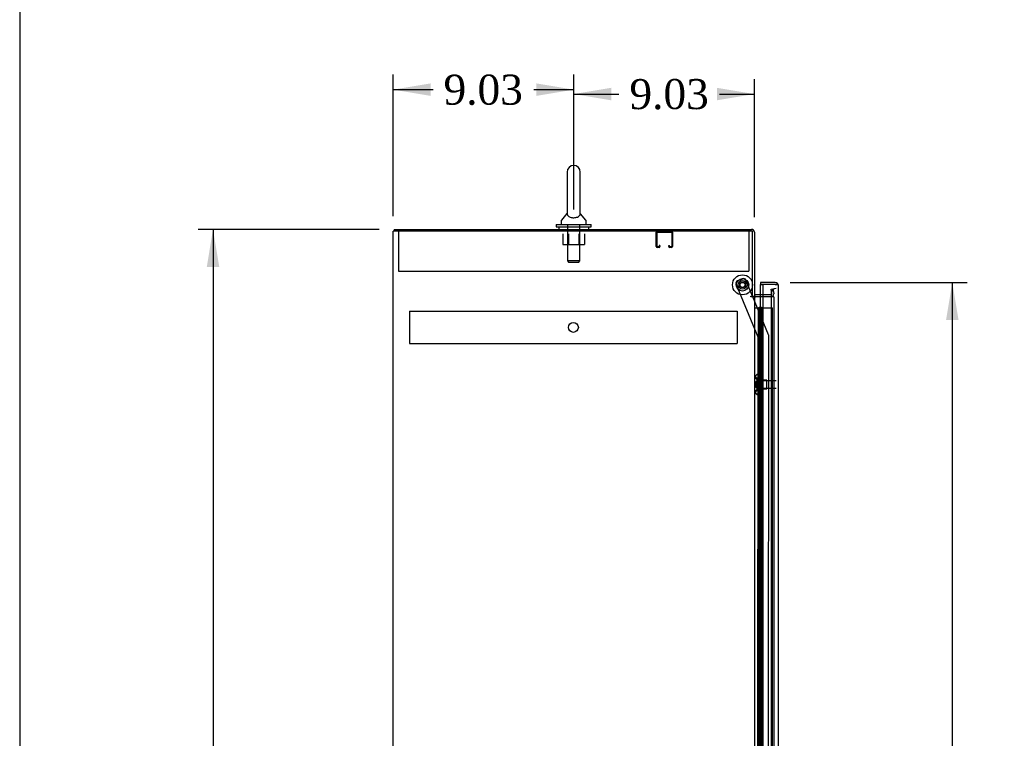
# Model space of a CAD drawing. Header units: inches. Extents: x 1 to 299, y -2 to 199.
# Tile 3 of 12: x 1 to 51, y 103 to 139. Entities that reach past the tile are written whole.
import ezdxf
from ezdxf.enums import TextEntityAlignment as Align
from ezdxf.lldxf.tags import DXFTag

# ---------------------------------------------------------------- set-up
doc = ezdxf.new("R2010")
doc.units = ezdxf.units.IN
doc.header["$MEASUREMENT"] = 0
for name, color, linetype in [('COM50677-2', 7, 'Continuous'), ('COM53964-1', 7, 'Continuous'), ('COM54746-48', 7, 'Continuous'), ('COM56670-1', 7, 'Continuous'), ('COM70215', 7, 'Continuous'), ('COM70220', 7, 'Continuous'), ('COM70839-1', 7, 'Continuous'), ('COM71199-1', 7, 'Continuous'), ('COM71210-1', 7, 'Continuous'), ('Default', 7, 'Continuous'), ('NTS18024', 7, 'Continuous'), ('NTS18147', 7, 'Continuous'), ('ROL87452', 7, 'Continuous'), ('RVT17786', 7, 'Continuous'), ('SCS86414', 7, 'Continuous'), ('STD26122', 7, 'Continuous'), ('WAF25376', 7, 'Continuous'), ('WAF25377', 7, 'Continuous'), ('WAM254785', 7, 'Continuous'), ('WAM30038', 7, 'Continuous')]:
    doc.layers.add(name, color=color, linetype=linetype)
doc.styles.add('SEACAD_Times_New_Roman', font='times.ttf')
tags = doc.linetypes.add('HIDDEN2', pattern=[0.1875, 0.125, -0.0625]).pattern_tags.tags
tags[6:7] = [DXFTag(74, 4), DXFTag(75, 0), DXFTag(340, '0'), DXFTag(46, 0.0), DXFTag(50, 0.0), DXFTag(44, 0.0), DXFTag(45, 0.0)]
tags[4:5] = [DXFTag(74, 4), DXFTag(75, 0), DXFTag(340, '0'), DXFTag(46, 0.0), DXFTag(50, 0.0), DXFTag(44, 0.0), DXFTag(45, 0.0)]
doc.dimstyles.new('HAMMOND_(STH_-_300x200)', dxfattribs={"dimtxt": 1.5, "dimasz": 1.875, "dimexe": 0.75, "dimexo": 0.75, "dimgap": 0.375, "dimtad": 0, "dimtih": 1, "dimtoh": 1, "dimzin": 0, "dimdsep": 46, "dimtxsty": 'SEACAD_Times_New_Roman', "dimblk1": '_SE_FILLED', "dimblk2": '_SE_FILLED', "dimsah": 1, "dimcen": 0.75, "dimadec": 0, "dimazin": 0, "dimtfac": 0.8, "dimtofl": 0, "dimtmove": 0, "dimatfit": 3, "dimfxl": 1, "dimtolj": 1, "dimtzin": 0, "dimarcsym": 0})

# ---------------------------------------------------------------- blocks, each defined once
blk = doc.blocks.new('SE4')
at = {"layer": 'COM50677-2', "color": 7, "linetype": 'HIDDEN2'}
for p, q in [((20.307, 128.636), (20.307, 128.451)), ((20.307, 128.451), (20.307, 126.636)), ((37.807, 128.636), (37.807, 128.451)), ((37.807, 128.451), (37.807, 126.636)), ((20.307, 126.636), (37.807, 126.636))]:
    blk.add_line(p, q, dxfattribs=at)
at = {"layer": 'COM53964-1', "color": 7, "linetype": 'HIDDEN2'}
for p, q in [((20.854, 124.645), (20.854, 124.507)), ((20.854, 124.645), (37.229, 124.645)), ((20.854, 124.507), (20.854, 123.158)), ((37.229, 124.645), (37.229, 124.507)), ((37.229, 124.507), (37.229, 123.158)), ((20.854, 123.158), (20.854, 123.02)), ((37.229, 123.158), (37.229, 123.02)), ((20.854, 123.02), (37.229, 123.02))]:
    blk.add_line(p, q, dxfattribs=at)
blk.add_circle((29.041, 123.833), 0.25, dxfattribs=at)
at = {"layer": 'COM54746-48', "color": 7, "linetype": 'Continuous'}
for p, q in [((38.089, 124.81), (38.3, 124.81)), ((38.3, 124.81), (38.504, 124.81)), ((38.3, 123.81), (38.3, 124.81)), ((38.324, 124.819), (38.324, 124.845)), ((38.324, 124.845), (38.374, 124.845)), ((38.374, 124.819), (38.324, 124.819)), ((38.337, 124.819), (38.337, 124.81)), ((38.374, 124.845), (38.399, 124.845)), ((38.374, 124.819), (38.399, 124.819)), ((38.399, 124.845), (38.449, 124.845)), ((38.449, 124.819), (38.399, 124.819)), ((38.437, 124.81), (38.437, 124.819)), ((38.449, 124.845), (38.449, 124.819)), ((38.504, 124.81), (38.506, 124.81)), ((38.504, 123.81), (38.504, 124.81)), ((38.504, 123.81), (38.3, 123.81)), ((38.504, 123.81), (38.3, 123.81)), ((38.3, 122.81), (38.3, 123.81)), ((38.504, 122.81), (38.504, 123.81)), ((38.504, 122.81), (38.3, 122.81)), ((38.504, 122.81), (38.3, 122.81)), ((38.3, 121.81), (38.3, 122.81)), ((38.504, 121.81), (38.504, 122.81)), ((38.504, 121.81), (38.3, 121.81)), ((38.504, 121.81), (38.3, 121.81)), ((38.3, 120.81), (38.3, 121.81)), ((38.504, 120.81), (38.504, 121.81)), ((38.504, 120.81), (38.3, 120.81)), ((38.504, 120.81), (38.3, 120.81)), ((38.3, 119.81), (38.3, 120.81)), ((38.504, 119.81), (38.504, 120.81)), ((38.504, 119.81), (38.3, 119.81)), ((38.504, 119.81), (38.3, 119.81)), ((38.3, 118.81), (38.3, 119.81)), ((38.504, 118.81), (38.504, 119.81)), ((38.504, 118.81), (38.3, 118.81)), ((38.504, 118.81), (38.3, 118.81)), ((38.3, 117.81), (38.3, 118.81)), ((38.504, 117.81), (38.504, 118.81)), ((38.504, 117.81), (38.3, 117.81)), ((38.504, 117.81), (38.3, 117.81)), ((38.3, 116.81), (38.3, 117.81)), ((38.504, 116.81), (38.504, 117.81)), ((38.504, 116.81), (38.3, 116.81)), ((38.504, 116.81), (38.3, 116.81)), ((38.3, 115.81), (38.3, 116.81)), ((38.504, 115.81), (38.504, 116.81)), ((38.504, 115.81), (38.3, 115.81)), ((38.504, 115.81), (38.3, 115.81)), ((38.3, 114.81), (38.3, 115.81)), ((38.504, 114.81), (38.504, 115.81)), ((38.504, 114.81), (38.3, 114.81)), ((38.504, 114.81), (38.3, 114.81)), ((38.3, 113.81), (38.3, 114.81)), ((38.504, 113.81), (38.504, 114.81)), ((38.504, 113.81), (38.3, 113.81)), ((38.504, 113.81), (38.3, 113.81)), ((38.3, 112.81), (38.3, 113.81)), ((38.504, 112.81), (38.504, 113.81)), ((38.504, 112.81), (38.3, 112.81)), ((38.504, 112.81), (38.3, 112.81)), ((38.3, 111.81), (38.3, 112.81)), ((38.504, 111.81), (38.504, 112.81)), ((38.504, 111.81), (38.3, 111.81)), ((38.504, 111.81), (38.3, 111.81)), ((38.3, 110.81), (38.3, 111.81)), ((38.504, 110.81), (38.504, 111.81)), ((38.504, 110.81), (38.3, 110.81)), ((38.504, 110.81), (38.3, 110.81)), ((38.3, 109.81), (38.3, 110.81)), ((38.504, 109.81), (38.504, 110.81)), ((38.504, 109.81), (38.3, 109.81)), ((38.504, 109.81), (38.3, 109.81)), ((38.3, 108.81), (38.3, 109.81)), ((38.504, 108.81), (38.504, 109.81)), ((38.504, 108.81), (38.3, 108.81)), ((38.504, 108.81), (38.3, 108.81)), ((38.3, 107.81), (38.3, 108.81)), ((38.504, 107.81), (38.504, 108.81)), ((38.504, 107.81), (38.3, 107.81)), ((38.504, 107.81), (38.3, 107.81)), ((38.3, 106.81), (38.3, 107.81)), ((38.504, 106.81), (38.504, 107.81)), ((38.504, 106.81), (38.3, 106.81)), ((38.504, 106.81), (38.3, 106.81)), ((38.3, 105.81), (38.3, 106.81)), ((38.504, 105.81), (38.504, 106.81)), ((38.504, 105.81), (38.3, 105.81)), ((38.504, 105.81), (38.3, 105.81)), ((38.3, 104.81), (38.3, 105.81)), ((38.504, 104.81), (38.504, 105.81)), ((38.504, 104.81), (38.3, 104.81)), ((38.504, 104.81), (38.3, 104.81)), ((38.3, 103.81), (38.3, 104.81)), ((38.504, 103.81), (38.504, 104.81)), ((38.504, 103.81), (38.3, 103.81)), ((38.504, 103.81), (38.3, 103.81)), ((38.3, 102.81), (38.3, 103.81)), ((38.504, 102.81), (38.504, 103.81))]:
    blk.add_line(p, q, dxfattribs=at)
at = {"layer": 'COM54746-48', "color": 7, "linetype": 'HIDDEN2'}
for p, q in [((38.337, 124.81), (38.337, 76.81)), ((38.437, 76.81), (38.437, 124.81)), ((38.506, 124.81), (38.991, 124.81)), ((38.991, 76.81), (38.991, 124.81)), ((38.3, 123.81), (38.27, 123.81)), ((38.27, 123.81), (38.27, 122.81)), ((38.3, 122.81), (38.27, 122.81)), ((38.3, 121.81), (38.27, 121.81)), ((38.27, 121.81), (38.27, 120.81)), ((38.3, 120.81), (38.27, 120.81)), ((38.3, 119.81), (38.27, 119.81)), ((38.27, 119.81), (38.27, 118.81)), ((38.3, 118.81), (38.27, 118.81)), ((38.3, 117.81), (38.27, 117.81)), ((38.27, 117.81), (38.27, 116.81)), ((38.3, 116.81), (38.27, 116.81)), ((38.3, 115.81), (38.27, 115.81)), ((38.27, 115.81), (38.27, 114.81)), ((38.3, 114.81), (38.27, 114.81)), ((38.3, 113.81), (38.27, 113.81)), ((38.27, 113.81), (38.27, 112.81)), ((38.3, 112.81), (38.27, 112.81)), ((38.3, 111.81), (38.27, 111.81)), ((38.27, 111.81), (38.27, 110.81)), ((38.3, 110.81), (38.27, 110.81)), ((38.3, 109.81), (38.27, 109.81)), ((38.27, 109.81), (38.27, 108.81)), ((38.3, 108.81), (38.27, 108.81)), ((38.3, 107.81), (38.27, 107.81)), ((38.27, 107.81), (38.27, 106.81)), ((38.3, 106.81), (38.27, 106.81)), ((38.3, 105.81), (38.27, 105.81)), ((38.27, 105.81), (38.27, 104.81)), ((38.3, 104.81), (38.27, 104.81)), ((38.3, 103.81), (38.27, 103.81)), ((38.27, 103.81), (38.27, 102.81))]:
    blk.add_line(p, q, dxfattribs=at)
at = {"layer": 'COM56670-1', "color": 7, "linetype": 'Continuous'}
for p, q in [((20.089, 128.731), (37.946, 128.731)), ((20.089, 128.731), (20.089, 128.636)), ((38.089, 128.588), (38.089, 125.386)), ((37.994, 125.386), (38.089, 125.386)), ((38.506, 125.451), (38.137, 125.451))]:
    blk.add_line(p, q, dxfattribs=at)
at = {"layer": 'COM56670-1', "color": 7, "linetype": 'HIDDEN2'}
for p, q in [((38.92, 125.736), (39.013, 125.753)), ((38.96, 125.508), (38.92, 125.736)), ((38.96, 125.489), (38.96, 125.508)), ((39.013, 125.753), (39.054, 125.524)), ((39.054, 125.524), (39.056, 125.506)), ((38.913, 125.451), (38.506, 125.451))]:
    blk.add_line(p, q, dxfattribs=at)
at = {"layer": 'COM56670-1', "color": 7, "linetype": 'Continuous'}
for centre, radius, start, end in [((37.946, 128.588), 0.143, 0, 90), ((38.137, 125.499), 0.048, 180, 270), ((38.137, 125.499), 0.143, 232.2051, 270)]:
    blk.add_arc(centre, radius, start, end, dxfattribs=at)
at = {"layer": 'COM56670-1', "color": 7, "linetype": 'HIDDEN2'}
for centre, radius, start, end in [((37.946, 128.588), 0.048, 0, 90), ((38.913, 125.499), 0.143, 270, 2.7868), ((38.913, 125.499), 0.048, 270, 348.0333)]:
    blk.add_arc(centre, radius, start, end, dxfattribs=at)
at = {"layer": 'COM70215', "color": 7, "linetype": 'HIDDEN2'}
for p, q in [((33.181, 127.866), (33.181, 128.593)), ((33.221, 127.866), (33.221, 128.593)), ((33.224, 128.596), (33.951, 128.596)), ((33.954, 128.593), (33.954, 127.866)), ((33.994, 128.593), (33.994, 127.866)), ((33.326, 127.863), (33.224, 127.863)), ((33.326, 127.823), (33.224, 127.823)), ((33.329, 127.917), (33.329, 127.866)), ((33.369, 127.917), (33.329, 127.917)), ((33.369, 127.917), (33.369, 127.866)), ((33.806, 127.866), (33.806, 127.917)), ((33.806, 127.917), (33.846, 127.917)), ((33.846, 127.866), (33.846, 127.917)), ((33.951, 127.863), (33.849, 127.863)), ((33.951, 127.823), (33.849, 127.823))]:
    blk.add_line(p, q, dxfattribs=at)
for centre, radius, start, end in [((33.224, 128.593), 0.043, 90, 180), ((33.224, 128.593), 0.003, 90, 180), ((33.951, 128.593), 0.043, 0, 90), ((33.951, 128.593), 0.003, 0, 90), ((33.224, 127.866), 0.043, 180, 270), ((33.224, 127.866), 0.003, 180, 270), ((33.326, 127.866), 0.003, 270, 0), ((33.326, 127.866), 0.043, 270, 0), ((33.849, 127.866), 0.043, 180, 270), ((33.849, 127.866), 0.003, 180, 270), ((33.951, 127.866), 0.003, 270, 0), ((33.951, 127.866), 0.043, 270, 0)]:
    blk.add_arc(centre, radius, start, end, dxfattribs=at)
at = {"layer": 'COM70220', "color": 7, "linetype": 'HIDDEN2'}
for p, q in [((38.931, 125.526), (38.931, 125.276)), ((38.931, 125.276), (38.931, 76.344))]:
    blk.add_line(p, q, dxfattribs=at)
blk.add_arc((39.181, 125.526), 0.25, 90, 180, dxfattribs=at)
at = {"layer": 'COM70839-1', "color": 7, "linetype": 'HIDDEN2'}
for p, q in [((38.273, 123.337), (37.174, 125.994)), ((37.242, 126.157), (37.502, 126.265)), ((38, 125.386), (37.665, 126.197)), ((38.795, 123.466), (38.013, 125.356)), ((38.26, 101.461), (38.273, 123.337)), ((38.792, 102.835), (38.805, 123.418))]:
    blk.add_line(p, q, dxfattribs=at)
at = {"layer": 'COM70839-1', "color": 7, "linetype": 'Continuous'}
blk.add_line((38.013, 125.356), (38, 125.386), dxfattribs=at)
at = {"layer": 'COM70839-1', "color": 7, "linetype": 'HIDDEN2'}
blk.add_circle((37.494, 125.957), 0.129, dxfattribs=at)
for centre, start, end in [((37.29, 126.042), 112.4777, 202.4777), ((37.549, 126.149), 22.4777, 112.4777), ((38.68, 123.418), 359.9657, 22.4777)]:
    blk.add_arc(centre, 0.125, start, end, dxfattribs=at)
at = {"layer": 'COM71199-1', "color": 7, "linetype": 'Continuous'}
for p, q in [((39.133, 126.076), (38.401, 126.076)), ((38.401, 126.076), (38.401, 125.981)), ((39.133, 125.981), (38.401, 125.981)), ((39.133, 125.981), (39.133, 125.981)), ((39.195, 125.981), (39.133, 125.981)), ((39.195, 125.981), (39.246, 126.02)), ((38.401, 125.451), (38.401, 125.981)), ((38.401, 125.981), (38.506, 125.981)), ((38.506, 125.981), (38.506, 75.639)), ((39.133, 125.981), (38.506, 125.981)), ((39.133, 125.981), (39.246, 125.981)), ((39.276, 125.933), (39.276, 125.934)), ((39.276, 125.933), (39.276, 75.687)), ((39.276, 125.933), (39.276, 125.933))]:
    blk.add_line(p, q, dxfattribs=at)
at = {"layer": 'COM71199-1', "color": 7, "linetype": 'HIDDEN2'}
blk.add_line((38.401, 75.951), (38.401, 125.451), dxfattribs=at)
at = {"layer": 'COM71199-1', "color": 7, "linetype": 'Continuous'}
for start, end in [(37.5036, 90), (0.1561, 37.5036), (0, 0.0762)]:
    blk.add_arc((39.133, 125.933), 0.143, start, end, dxfattribs=at)
blk.add_open_spline([(39.246, 125.981), (39.256, 125.973), (39.263, 125.965), (39.27, 125.953), (39.272, 125.949), (39.275, 125.941), (39.276, 125.937), (39.276, 125.933)], degree=3, knots=[0, 0, 0, 0, 0.5, 0.5, 0.75, 0.75, 1, 1, 1, 1], dxfattribs=at)
at = {"layer": 'COM71210-1', "color": 7, "linetype": 'Continuous'}
for p, q in [((20.172, 128.636), (20.029, 128.636)), ((20.029, 68.766), (20.029, 128.636)), ((37.994, 128.636), (20.172, 128.636)), ((37.994, 125.386), (37.994, 128.636)), ((37.916, 125.386), (37.994, 125.386)), ((37.916, 125.356), (37.916, 125.386)), ((37.946, 125.356), (37.916, 125.356)), ((38.089, 125.356), (37.946, 125.356)), ((38.137, 125.356), (38.089, 125.356)), ((38.089, 125.356), (38.089, 76.046)), ((38.506, 125.356), (38.137, 125.356))]:
    blk.add_line(p, q, dxfattribs=at)
at = {"layer": 'COM71210-1', "color": 7, "linetype": 'HIDDEN2'}
for q in [(38.506, 125.356), (39.056, 76.046)]:
    blk.add_line((39.056, 125.356), q, dxfattribs=at)
at = {"layer": 'NTS18024', "color": 7, "linetype": 'HIDDEN2'}
for p, q in [((28.519, 128.511), (28.519, 127.966)), ((28.794, 128.511), (28.794, 127.966)), ((29.32, 128.511), (29.32, 127.966)), ((29.592, 128.511), (29.592, 127.966)), ((28.519, 127.966), (28.794, 127.966)), ((28.794, 127.966), (29.32, 127.966)), ((29.32, 127.966), (29.592, 127.966))]:
    blk.add_line(p, q, dxfattribs=at)
at = {"layer": 'NTS18147', "color": 7, "linetype": 'HIDDEN2'}
for p, q in [((38.147, 121.382), (38.147, 121.328)), ((38.209, 121.477), (38.209, 121.481)), ((38.272, 121.481), (38.209, 121.481)), ((38.209, 121.477), (38.272, 121.477)), ((38.209, 121.288), (38.209, 121.17)), ((38.272, 121.288), (38.209, 121.288)), ((38.209, 121.17), (38.272, 121.17)), ((38.272, 121.477), (38.272, 121.481)), ((38.272, 121.288), (38.272, 121.477)), ((38.272, 121.17), (38.272, 121.288)), ((38.71, 121.201), (38.272, 121.201)), ((38.272, 120.792), (38.272, 121.17)), ((38.71, 120.761), (38.71, 121.201)), ((38.147, 120.635), (38.147, 120.58)), ((38.209, 120.792), (38.209, 120.675)), ((38.272, 120.792), (38.209, 120.792)), ((38.209, 120.675), (38.272, 120.675)), ((38.272, 120.675), (38.272, 120.792)), ((38.272, 120.761), (38.71, 120.761)), ((38.272, 120.486), (38.272, 120.675)), ((38.209, 120.486), (38.209, 120.481)), ((38.272, 120.486), (38.209, 120.486)), ((38.209, 120.481), (38.272, 120.481)), ((38.272, 120.486), (38.272, 120.481))]:
    blk.add_line(p, q, dxfattribs=at)
blk.add_arc((38.465, 120.981), 0.318, 143.6338, 216.3662, dxfattribs=at)
for centre, start_param, end_param in [((38.465, 121.382), 2.506883, 3.776302), ((38.465, 121.328), 3.141593, 3.776302), ((38.465, 120.58), 2.506883, 3.776302), ((38.465, 120.635), 2.506883, 3.141593)]:
    blk.add_ellipse(centre, major_axis=(0.318, 0), ratio=0.5, start_param=start_param, end_param=end_param, dxfattribs=at)
at = {"layer": 'ROL87452', "color": 7, "linetype": 'HIDDEN2'}
blk.add_circle((37.494, 125.957), 0.5, dxfattribs=at)
at = {"layer": 'RVT17786', "color": 7, "linetype": 'HIDDEN2'}
for radius in [0.217, 0.125]:
    blk.add_circle((37.494, 125.957), radius, dxfattribs=at)
at = {"layer": 'SCS86414', "color": 7, "linetype": 'Continuous'}
for p, q in [((28.725, 131.596), (28.725, 129.527)), ((29.388, 129.526), (29.388, 131.596)), ((28.717, 129.516), (28.445, 129.189)), ((28.725, 129.527), (28.725, 129.526)), ((29.668, 129.189), (29.397, 129.515)), ((28.432, 129.151), (28.432, 129.031)), ((29.682, 129.031), (29.682, 129.151))]:
    blk.add_line(p, q, dxfattribs=at)
at = {"layer": 'SCS86414', "color": 7, "linetype": 'HIDDEN2'}
for p, q in [((28.745, 128.971), (28.745, 127.156)), ((29.369, 127.156), (29.369, 128.971)), ((29.369, 127.156), (28.745, 127.156)), ((28.745, 127.156), (28.805, 127.096)), ((28.805, 127.096), (29.309, 127.096)), ((29.309, 127.096), (29.369, 127.156))]:
    blk.add_line(p, q, dxfattribs=at)
at = {"layer": 'SCS86414', "color": 7, "linetype": 'Continuous'}
for centre, radius, start, end in [((29.057, 131.596), 0.331, 0, 180), ((28.492, 129.151), 0.06, 140.3214, 180), ((28.492, 129.031), 0.06, 180, 270), ((29.622, 129.031), 0.06, 270, 0), ((29.622, 129.151), 0.06, 0, 39.6786)]:
    blk.add_arc(centre, radius, start, end, dxfattribs=at)
for points, knots in [([(28.725, 129.53), (28.725, 129.527), (28.725, 129.524), (28.726, 129.511), (28.727, 129.5), (28.736, 129.462), (28.749, 129.434), (28.8, 129.381), (28.837, 129.357), (28.938, 129.322), (29.003, 129.311), (29.132, 129.314), (29.194, 129.326), (29.242, 129.346)], [0.7056054, 0.7056054, 0.7056054, 0.7056054, 0.71875, 0.71875, 0.75, 0.75, 0.8125, 0.8125, 0.875, 0.875, 0.9375, 0.9375, 1, 1, 1, 1]), ([(29.242, 129.346), (29.29, 129.365), (29.324, 129.39), (29.369, 129.442), (29.38, 129.471), (29.387, 129.507), (29.388, 129.517), (29.388, 129.528), (29.388, 129.531), (29.388, 129.532)], [0, 0, 0, 0, 0.0625, 0.0625, 0.125, 0.125, 0.15625, 0.15625, 0.1686789, 0.1686789, 0.1686789, 0.1686789])]:
    blk.add_open_spline(points, degree=3, knots=knots, dxfattribs=at)
at = {"layer": 'STD26122', "color": 7, "linetype": 'HIDDEN2'}
for p, q in [((38.216, 121.166), (38.181, 121.131)), ((38.181, 120.831), (38.181, 121.131)), ((38.216, 120.796), (38.216, 121.166)), ((39.181, 121.166), (38.216, 121.166)), ((38.181, 120.831), (38.216, 120.796)), ((38.216, 120.796), (39.181, 120.796))]:
    blk.add_line(p, q, dxfattribs=at)
at = {"layer": 'WAF25376', "color": 7, "linetype": 'HIDDEN2'}
for radius in [0.315, 0.14]:
    blk.add_circle((37.494, 125.957), radius, dxfattribs=at)
at = {"layer": 'WAF25377', "color": 7, "linetype": 'Continuous'}
for p, q in [((28.182, 128.971), (29.932, 128.971)), ((28.182, 128.971), (28.182, 128.856)), ((29.932, 128.856), (29.932, 128.971)), ((28.182, 128.856), (29.932, 128.856))]:
    blk.add_line(p, q, dxfattribs=at)
at = {"layer": 'WAM254785', "color": 7, "linetype": 'Continuous'}
for p, q in [((28.307, 128.856), (28.307, 128.731)), ((29.807, 128.731), (29.807, 128.856))]:
    blk.add_line(p, q, dxfattribs=at)
at = {"layer": 'WAM30038', "color": 7, "linetype": 'HIDDEN2'}
for p, q in [((38.397, 120.606), (38.397, 121.356)), ((38.421, 121.356), (38.397, 121.356)), ((38.421, 120.606), (38.421, 121.356)), ((38.485, 121.155), (38.44, 121.183)), ((38.44, 121.159), (38.485, 121.13)), ((38.469, 121.142), (38.485, 121.155)), ((38.485, 121.209), (38.485, 121.155)), ((38.485, 121.13), (38.485, 120.999)), ((38.397, 120.606), (38.421, 120.606)), ((38.469, 120.82), (38.437, 120.8)), ((38.485, 120.999), (38.44, 120.999)), ((38.44, 120.964), (38.485, 120.964)), ((38.485, 120.832), (38.44, 120.804)), ((38.44, 120.779), (38.485, 120.807)), ((38.485, 120.807), (38.469, 120.82)), ((38.485, 120.964), (38.485, 120.832)), ((38.485, 120.807), (38.485, 120.753))]:
    blk.add_line(p, q, dxfattribs=at)
for centre, radius, start, end in [((39.008, 121.887), 0.854, 226.5547, 228.2901), ((38.439, 120.981), 0.0182, 87.1609, 177.9942), ((38.439, 120.982), 0.0181, 181.7718, 273.073), ((39.006, 120.078), 0.85, 131.7058, 133.4493)]:
    blk.add_arc(centre, radius, start, end, dxfattribs=at)
for points, knots in [([(38.421, 121.183), (38.421, 121.181), (38.422, 121.179), (38.424, 121.174), (38.426, 121.171), (38.432, 121.165), (38.436, 121.161), (38.44, 121.159)], [0, 0, 0, 0, 0.25, 0.25, 0.5, 0.5, 1, 1, 1, 1]), ([(38.44, 121.183), (38.438, 121.185), (38.436, 121.186), (38.432, 121.187), (38.43, 121.188), (38.427, 121.188), (38.427, 121.188), (38.427, 121.188)], [0, 0, 0, 0, 0.25, 0.25, 0.5, 0.5, 0.5626015, 0.5626015, 0.5626015, 0.5626015]), ([(38.44, 121.249), (38.442, 121.248), (38.444, 121.246), (38.446, 121.244), (38.459, 121.232), (38.472, 121.221), (38.485, 121.209)], [0, 0, 0, 0, 0.141448, 0.141448, 0.141448, 1, 1, 1, 1]), ([(38.44, 120.804), (38.438, 120.803), (38.436, 120.801), (38.432, 120.797), (38.43, 120.795), (38.426, 120.791), (38.424, 120.789), (38.422, 120.784), (38.421, 120.781), (38.421, 120.779)], [0, 0, 0, 0, 0.25, 0.25, 0.5, 0.5, 0.75, 0.75, 1, 1, 1, 1]), ([(38.427, 120.774), (38.427, 120.774), (38.427, 120.774), (38.432, 120.775), (38.436, 120.776), (38.44, 120.779)], [0.4389304, 0.4389304, 0.4389304, 0.4389304, 0.5, 0.5, 1, 1, 1, 1]), ([(38.485, 120.753), (38.472, 120.741), (38.459, 120.73), (38.446, 120.719), (38.444, 120.717), (38.442, 120.715), (38.44, 120.713)], [0, 0, 0, 0, 0.858552, 0.858552, 0.858552, 1, 1, 1, 1])]:
    blk.add_open_spline(points, degree=3, knots=knots, dxfattribs=at)
blk = doc.blocks.new('DMBLK5125')
at = {"layer": 'Default', "linetype": 'Continuous'}
for points in [[(30.932, 135.806), (29.057, 135.493), (30.932, 135.181)], [(36.214, 135.806), (36.214, 135.181), (38.089, 135.493)]]:
    blk.add_hatch(color=7, dxfattribs=at).paths.add_polyline_path(points)
at = {"layer": 'Default', "color": 7, "linetype": 'Continuous'}
for p, q in [((29.057, 129.721), (29.057, 136.243)), ((38.089, 129.338), (38.089, 136.243)), ((29.057, 135.493), (31.319, 135.493)), ((36.35, 135.493), (38.089, 135.493))]:
    blk.add_line(p, q, dxfattribs=at)
at = {"layer": 'Default', "color": 7, "linetype": 'Continuous', "style": 'SEACAD_Times_New_Roman'}
blk.add_text('9.03', height=1.5, dxfattribs=at).set_placement((31.844, 136.243), align=Align.TOP_LEFT)
blk = doc.blocks.new('_SE_FILLED')
at = {"color": 0}
blk.add_line((0, 0), (-1, 0), dxfattribs=at)
blk.add_solid([(0, 0), (-1, -0.1665), (-1, 0.1665), (0, 0)], dxfattribs=at)
blk = doc.blocks.new('DMBLK5132')
at = {"layer": 'Default', "linetype": 'Continuous'}
for points in [[(48.293, 124.201), (47.98, 126.076), (47.668, 124.201)], [(48.293, 77.419), (47.668, 77.419), (47.98, 75.544)]]:
    blk.add_hatch(color=7, dxfattribs=at).paths.add_polyline_path(points)
at = {"layer": 'Default', "color": 7, "linetype": 'Continuous'}
for p, q in [((39.883, 126.076), (48.73, 126.076)), ((47.98, 126.076), (47.98, 102.085)), ((47.98, 97.81), (47.98, 75.544)), ((39.517, 75.544), (48.73, 75.544))]:
    blk.add_line(p, q, dxfattribs=at)
at = {"layer": 'Default', "color": 7, "linetype": 'Continuous', "style": 'SEACAD_Times_New_Roman'}
for s, p in [('50.53', (45.421, 101.56)), ('DOOR', (44.835, 99.31))]:
    blk.add_text(s, height=1.5, dxfattribs=at).set_placement(p, align=Align.TOP_LEFT)
blk = doc.blocks.new('DMBLK5136')
at = {"layer": 'Default', "linetype": 'Continuous'}
for points in [[(10.718, 126.856), (11.343, 126.856), (11.03, 128.731)], [(10.718, 70.546), (11.03, 68.671), (11.343, 70.546)]]:
    blk.add_hatch(color=7, dxfattribs=at).paths.add_polyline_path(points)
at = {"layer": 'Default', "color": 7, "linetype": 'Continuous'}
for p, q in [((19.339, 128.731), (10.28, 128.731)), ((11.03, 128.731), (11.03, 99.976)), ((11.03, 97.951), (11.03, 68.671)), ((19.339, 68.671), (10.28, 68.671))]:
    blk.add_line(p, q, dxfattribs=at)
at = {"layer": 'Default', "color": 7, "linetype": 'Continuous', "style": 'SEACAD_Times_New_Roman'}
blk.add_text('60.06', height=1.5, dxfattribs=at).set_placement((8.471, 99.451), align=Align.TOP_LEFT)
blk = doc.blocks.new('DMBLK5143')
at = {"layer": 'Default', "linetype": 'Continuous'}
for points in [[(21.904, 136.027), (20.029, 135.714), (21.904, 135.402)], [(27.182, 136.027), (27.182, 135.402), (29.057, 135.714)]]:
    blk.add_hatch(color=7, dxfattribs=at).paths.add_polyline_path(points)
at = {"layer": 'Default', "color": 7, "linetype": 'Continuous'}
for p, q in [((20.029, 129.386), (20.029, 136.464)), ((29.057, 129.721), (29.057, 136.464)), ((20.029, 135.714), (22.027, 135.714)), ((27.058, 135.714), (29.057, 135.714))]:
    blk.add_line(p, q, dxfattribs=at)
at = {"layer": 'Default', "color": 7, "linetype": 'Continuous', "style": 'SEACAD_Times_New_Roman'}
blk.add_text('9.03', height=1.5, dxfattribs=at).set_placement((22.552, 136.464), align=Align.TOP_LEFT)
blk = doc.blocks.new('BORDER')
at = {"layer": 'Default', "color": 7, "linetype": 'Continuous'}
blk.add_line((-41.86, 27.86), (-41.86, 0), dxfattribs=at)

msp = doc.modelspace()

# ---------------------------------------------------------------- block references
at = {"layer": 'Default', "color": 7, "xscale": 7.12, "yscale": 7.12, "zscale": 7.12}
msp.add_blockref('BORDER', (299.411, 0.564), dxfattribs=at)
at = {"layer": 'Default'}
msp.add_blockref('SE4', (0, 0), dxfattribs=at)

# ---------------------------------------------------------------- dimensions: what is measured, and where the dimension line sits
at = {"layer": 'Default', "color": 7, "linetype": 'Continuous'}
for base, p1, p2, picture, middle in [((29.057, 135.714), (20.029, 128.636), (29.057, 128.971), 'DMBLK5143', (24.543, 135.714)), ((38.089, 135.493), (29.057, 128.971), (38.089, 128.588), 'DMBLK5125', (33.835, 135.493))]:
    dim = msp.add_linear_dim(base=base, p1=p1, p2=p2, text='\\A1;<>', dimstyle='HAMMOND_(STH_-_300x200)', dxfattribs=at)
    dim.commit()
    dim.dimension.update_dxf_attribs({"geometry": picture, "text_midpoint": middle, "dimtype": 160})
for base, p1, p2, angle, text, picture, middle, dimtype in [((11.03, 128.731), (20.089, 128.731), (20.089, 68.671), 270, '\\A1;<>', 'DMBLK5136', (11.03, 98.701), 161), ((47.98, 75.544), (39.133, 126.076), (38.767, 75.544), 90, '\\A1;<>\\PDOOR', 'DMBLK5132', (47.98, 100.81), 160)]:
    dim = msp.add_linear_dim(base=base, p1=p1, p2=p2, angle=angle, text=text, dimstyle='HAMMOND_(STH_-_300x200)', dxfattribs=at)
    dim.commit()
    dim.dimension.update_dxf_attribs({"geometry": picture, "text_midpoint": middle, "dimtype": dimtype})

doc.saveas('drawing.dxf')
